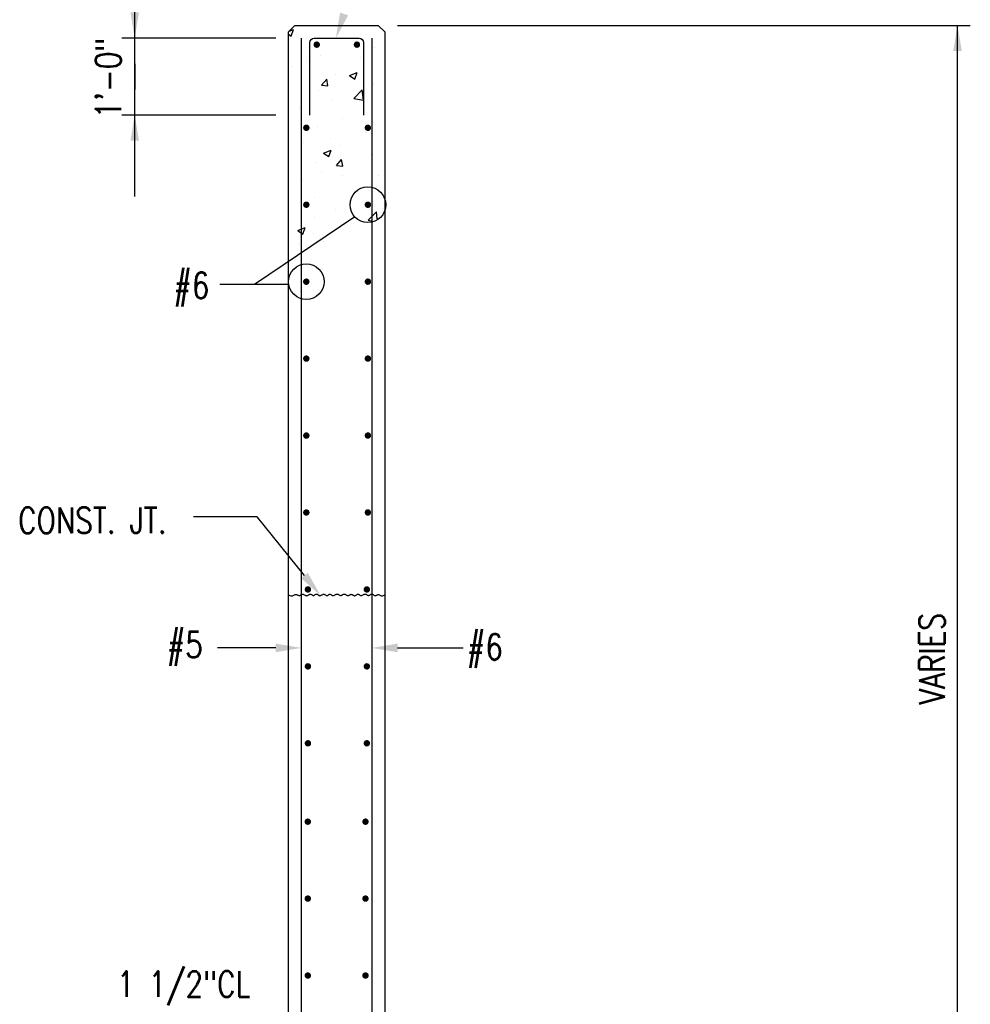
# Model space of a CAD drawing. Header units: inches. Extents: x -9715 to 32893, y -15613 to -1138.
# Tile 187 of 256: x 9196 to 9344, y -5705 to -5551. Entities that reach past the tile are written whole.
import ezdxf

# ---------------------------------------------------------------- set-up
doc = ezdxf.new("R2010")
doc.units = ezdxf.units.IN
doc.header["$MEASUREMENT"] = 0
doc.layers.get('0').update_dxf_attribs({"color": 252})
for name, color, linetype in [('S-ANNO-DIMS', 2, 'Continuous'), ('S-ANNO-TEXT', 2, 'Continuous'), ('S-WALL-PATT', 1, 'Continuous'), ('S-WALL-RBAR', 4, 'Continuous'), ('S-WALL-RTWL', 2, 'Continuous')]:
    doc.layers.add(name, color=color, linetype=linetype)
doc.styles.add('125', font='romans.shx', dxfattribs={"width": 0.8, "height": 2})

# ---------------------------------------------------------------- blocks, each defined once
blk = doc.blocks.new('*X184')
at = {"color": 0}
for p, q in [((2939.7, 1986.89), (2941.67, 1987.64)), ((2940.65, 1984.62), (2941.67, 1987.64)), ((2939.42, 1985.45), (2940.65, 1984.62)), ((2979.83, 1979.12), (2979.83, 1979.12)), ((2947.94, 1972.81), (2947.94, 1972.81)), ((2954.15, 1975.6), (2954.15, 1975.6)), ((2972.89, 1974.41), (2972.89, 1974.41)), ((2941.31, 1970.25), (2941.31, 1970.25)), ((2968.01, 1966.17), (2971.51, 1967.51)), ((2970.5, 1964.49), (2971.51, 1967.51)), ((2974.63, 1971.68), (2974.63, 1971.68)), ((2954.87, 1961.64), (2957.28, 1964.51)), ((2957.86, 1961.38), (2957.28, 1964.51)), ((2961.49, 1966.77), (2961.49, 1966.77)), ((2968.01, 1966.17), (2970.5, 1964.49)), ((2953.55, 1958.95), (2953.55, 1958.95)), ((2954.87, 1961.64), (2957.86, 1961.38)), ((2970.04, 1955.39), (2973.93, 1959.45)), ((2974.49, 1954.7), (2973.94, 1959.44)), ((2979.22, 1962.47), (2979.22, 1962.47)), ((2959.74, 1954.69), (2959.74, 1954.69)), ((2970.04, 1955.39), (2974.49, 1954.7)), ((2972.25, 1956.34), (2972.25, 1956.34)), ((2973.47, 1955.79), (2973.47, 1955.79)), ((2944.31, 1950.79), (2944.31, 1950.79)), ((2964.89, 1946.13), (2964.89, 1946.13)), ((2978.61, 1945.83), (2978.61, 1945.83)), ((2948.75, 1940.54), (2948.75, 1940.54)), ((2952.94, 1942.31), (2952.94, 1942.31)), ((2959.1, 1936.62), (2959.1, 1936.62)), ((2975.44, 1939.42), (2975.44, 1939.42)), ((2978.04, 1939.11), (2978.04, 1939.11)), ((2946.58, 1934.97), (2946.58, 1934.97)), ((2955.84, 1929.91), (2959.35, 1931.25)), ((2958.33, 1928.23), (2959.35, 1931.25)), ((2963.41, 1933.29), (2963.41, 1933.29)), ((2955.84, 1929.91), (2958.33, 1928.23)), ((2961.81, 1924.03), (2964.22, 1926.9)), ((2964.8, 1923.77), (2964.22, 1926.9)), ((2978, 1929.18), (2978, 1929.18)), ((2952.33, 1925.66), (2952.33, 1925.66)), ((2961.81, 1924.03), (2964.8, 1923.77)), ((2945.95, 1916.9), (2945.95, 1916.9)), ((2954.95, 1920.72), (2954.95, 1920.72)), ((2964.88, 1919.39), (2964.88, 1919.39)), ((2981.64, 1919.59), (2981.64, 1919.59)), ((2977.39, 1912.54), (2977.39, 1912.54)), ((2951.72, 1909.02), (2951.72, 1909.02)), ((2961.34, 1903.46), (2961.34, 1903.46)), ((2983.31, 1903.83), (2983.31, 1903.83)), ((2951.73, 1899.67), (2951.73, 1899.67)), ((2976.67, 1898.41), (2980.56, 1902.46)), ((2976.67, 1898.41), (2978.69, 1898.09)), ((2980.96, 1899.09), (2980.56, 1902.46)), ((2943.68, 1893.65), (2947.18, 1895)), ((2943.68, 1893.65), (2946.17, 1891.98)), ((2945.21, 1895.17), (2945.21, 1895.17)), ((2946.17, 1891.97), (2947.18, 1894.99)), ((2951.11, 1892.37), (2951.11, 1892.37)), ((2944.16, 1887.47), (2944.16, 1887.47)), ((2955.75, 1888.45), (2955.75, 1888.45))]:
    blk.add_line(p, q, dxfattribs=at)

msp = doc.modelspace()

# ---------------------------------------------------------------- linework, layer by layer
at = {"layer": 'S-ANNO-DIMS'}
for p, q in [((9213.83429, -5578.68419), (9213.83429, -5544.30896)), ((9254.83429, -5552.00324), (9344.18732, -5552.00324)), ((9342.18732, -5807.67313), (9342.18732, -5552.00324)), ((9235.83429, -5553.97974), (9211.83429, -5553.97974)), ((9213.83429, -5557.97974), (9213.83429, -5561.97974)), ((9235.83429, -5565.97974), (9211.83429, -5565.97974))]:
    msp.add_line(p, q, dxfattribs=at)
for points in [[(9214.50096, -5549.97974), (9213.16763, -5549.97974), (9213.83429, -5553.97974)], [(9342.85398, -5556.00324), (9341.52065, -5556.00324), (9342.18732, -5552.00324)], [(9214.50096, -5569.97974), (9213.16763, -5569.97974), (9213.83429, -5565.97974)]]:
    msp.add_solid(points, dxfattribs=at)
at = {"layer": 'S-ANNO-TEXT'}
for p, q in [((9248.16223, -5581.85127), (9232.49563, -5592.39989)), ((9237.85654, -5592.39989), (9227.13472, -5592.39989)), ((9232.94047, -5628.62706), (9223.01877, -5628.62706)), ((9240.31585, -5637.80194), (9232.94047, -5628.62706)), ((9235.83429, -5649.09216), (9226.76076, -5649.09216)), ((9254.83429, -5649.09216), (9265.0666, -5649.09216))]:
    msp.add_line(p, q, dxfattribs=at)
for centre in [(9250.21023, -5579.9702), (9240.60392, -5591.9702)]:
    msp.add_circle(centre, 2.78078, dxfattribs=at)
for points in [[(9247.12826, -5550.42958), (9245.86563, -5550.00115), (9245.21165, -5554.00324)], [(9240.83545, -5637.38426), (9239.79625, -5638.21963), (9242.82197, -5640.91953)], [(9235.83429, -5648.42549), (9235.83429, -5649.75883), (9239.83429, -5649.09216)], [(9254.83429, -5649.75883), (9254.83429, -5648.42549), (9250.83429, -5649.09216)]]:
    msp.add_solid(points, dxfattribs=at)
at = {"layer": 'S-WALL-RBAR', "color": 4}
for points in [[(9239.83429, -5811.46169), (9239.83429, -5554.00324)], [(9250.83429, -5554.00324), (9250.83429, -5810.85011)]]:
    msp.add_lwpolyline(points, dxfattribs=at)
msp.add_lwpolyline([(9241.16123, -5566.00324), (9241.16123, -5554.66991, -0.414213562), (9241.8279, -5554.00324), (9248.83337, -5554.00324, -0.414213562), (9249.50003, -5554.66991), (9249.50003, -5566.00324)], format="xyb", dxfattribs=at)
at = {"layer": 'S-WALL-RBAR', "const_width": 0.5}
for points in [[(9241.98372, -5555.00324, 1), (9242.48372, -5555.00324, 1)], [(9248.25003, -5555.00324, 1), (9248.75003, -5555.00324, 1)], [(9240.35392, -5567.9702, 1), (9240.85392, -5567.9702, 1)], [(9249.96023, -5567.9702, 1), (9250.46023, -5567.9702, 1)], [(9240.35392, -5579.9702, 1), (9240.85392, -5579.9702, 1)], [(9249.96023, -5579.9702, 1), (9250.46023, -5579.9702, 1)], [(9240.35392, -5591.9702, 1), (9240.85392, -5591.9702, 1)], [(9249.96023, -5591.9702, 1), (9250.46023, -5591.9702, 1)], [(9240.35392, -5603.9702, 1), (9240.85392, -5603.9702, 1)], [(9249.96023, -5603.9702, 1), (9250.46023, -5603.9702, 1)], [(9240.35392, -5615.9702, 1), (9240.85392, -5615.9702, 1)], [(9249.96023, -5615.9702, 1), (9250.46023, -5615.9702, 1)], [(9240.35392, -5627.9702, 1), (9240.85392, -5627.9702, 1)], [(9249.96023, -5627.9702, 1), (9250.46023, -5627.9702, 1)], [(9240.60392, -5639.9702, 1), (9241.10392, -5639.9702, 1)], [(9249.79562, -5639.9702, 1), (9250.29562, -5639.9702, 1)], [(9240.60392, -5651.9702, 1), (9241.10392, -5651.9702, 1)], [(9249.79562, -5651.9702, 1), (9250.29562, -5651.9702, 1)], [(9240.60392, -5663.9702, 1), (9241.10392, -5663.9702, 1)], [(9249.79562, -5663.9702, 1), (9250.29562, -5663.9702, 1)], [(9240.58429, -5676.19556, 1), (9241.08429, -5676.19556, 1)], [(9249.58429, -5676.19556, 1), (9250.08429, -5676.19556, 1)], [(9240.58429, -5688.19556, 1), (9241.08429, -5688.19556, 1)], [(9249.58429, -5688.19556, 1), (9250.08429, -5688.19556, 1)], [(9240.58429, -5700.19556, 1), (9241.08429, -5700.19556, 1)], [(9249.58429, -5700.19556, 1), (9250.08429, -5700.19556, 1)]]:
    msp.add_lwpolyline(points, format="xyb", close=True, dxfattribs=at)
at = {"layer": 'S-WALL-RTWL', "color": 3}
for p, q in [((9238.83429, -5552.00324), (9237.83429, -5553.00324)), ((9237.83429, -5811.67313), (9237.83429, -5553.00324)), ((9238.83429, -5552.00324), (9251.83429, -5552.00324)), ((9251.83429, -5552.00324), (9252.83429, -5553.00324)), ((9252.83429, -5553.00324), (9252.83429, -5810.67313))]:
    msp.add_line(p, q, dxfattribs=at)
at = {"layer": 'S-WALL-RTWL', "color": 2}
msp.add_lwpolyline([(9237.83429, -5640.81453), (9238.01477, -5640.91931), (9238.17619, -5640.96806), (9238.32073, -5640.97273), (9238.45054, -5640.94528), (9238.56778, -5640.89767), (9238.67462, -5640.84186), (9238.77321, -5640.7898), (9238.86572, -5640.75347), (9238.954, -5640.7418), (9239.03867, -5640.75171), (9239.12002, -5640.77712), (9239.19838, -5640.81192), (9239.27404, -5640.85003), (9239.34731, -5640.88535), (9239.41849, -5640.9118), (9239.4879, -5640.92328), (9239.55586, -5640.91558), (9239.62278, -5640.89209), (9239.68909, -5640.85807), (9239.75521, -5640.81878), (9239.82157, -5640.77949), (9239.88861, -5640.74547), (9239.95676, -5640.72197), (9240.02643, -5640.71428), (9240.09796, -5640.72588), (9240.17119, -5640.75322), (9240.2459, -5640.79097), (9240.32184, -5640.8338), (9240.39875, -5640.87638), (9240.4764, -5640.9134), (9240.55454, -5640.93951), (9240.63293, -5640.9494), (9240.71131, -5640.93951), (9240.78937, -5640.9134), (9240.86683, -5640.87638), (9240.94337, -5640.8338), (9241.01868, -5640.79097), (9241.09246, -5640.75322), (9241.1644, -5640.72588), (9241.2342, -5640.71428), (9241.30164, -5640.72197), (9241.36687, -5640.74547), (9241.43014, -5640.77949), (9241.4917, -5640.81878), (9241.55179, -5640.85807), (9241.61065, -5640.89209), (9241.66853, -5640.91558), (9241.72567, -5640.92328), (9241.78232, -5640.91168), (9241.83866, -5640.88442), (9241.89487, -5640.84686), (9241.95115, -5640.80441), (9242.00767, -5640.76245), (9242.06462, -5640.72636), (9242.12219, -5640.70154), (9242.18055, -5640.69338), (9242.23989, -5640.70544), (9242.30039, -5640.73404), (9242.36224, -5640.77365), (9242.42563, -5640.81878), (9242.49073, -5640.8639), (9242.55773, -5640.90352), (9242.62681, -5640.93211), (9242.69816, -5640.94418), (9242.77183, -5640.93601), (9242.84733, -5640.91119), (9242.92407, -5640.87511), (9243.00141, -5640.83315), (9243.07875, -5640.79069), (9243.15549, -5640.75314), (9243.23099, -5640.72587), (9243.30466, -5640.71428), (9243.37601, -5640.72198), (9243.44509, -5640.74555), (9243.51209, -5640.77976), (9243.57719, -5640.81943), (9243.64058, -5640.85934), (9243.70243, -5640.89429), (9243.76293, -5640.91908), (9243.82227, -5640.9285), (9243.88064, -5640.91908), (9243.93828, -5640.89429), (9243.99542, -5640.85934), (9244.05232, -5640.81943), (9244.10922, -5640.77976), (9244.16637, -5640.74555), (9244.22401, -5640.72198), (9244.28238, -5640.71428), (9244.34171, -5640.72587), (9244.40214, -5640.75314), (9244.4638, -5640.79069), (9244.5268, -5640.83315), (9244.59128, -5640.87511), (9244.65735, -5640.91119), (9244.72514, -5640.93601), (9244.79476, -5640.94418), (9244.86628, -5640.93211), (9244.93944, -5640.90352), (9245.01396, -5640.8639), (9245.08951, -5640.81878), (9245.16581, -5640.77365), (9245.24253, -5640.73404), (9245.31937, -5640.70544), (9245.39603, -5640.69338), (9245.47223, -5640.70153), (9245.54782, -5640.72628), (9245.62267, -5640.76217), (9245.69667, -5640.80376), (9245.76968, -5640.84559), (9245.84159, -5640.88221), (9245.91228, -5640.90818), (9245.98162, -5640.91805), (9246.04956, -5640.90817), (9246.11641, -5640.88213), (9246.18252, -5640.84531), (9246.24827, -5640.8031), (9246.31401, -5640.7609), (9246.38012, -5640.72408), (9246.44697, -5640.69803), (9246.51492, -5640.68815), (9246.58421, -5640.69805), (9246.65461, -5640.72424), (9246.72575, -5640.76145), (9246.79725, -5640.80441), (9246.86875, -5640.84786), (9246.93989, -5640.88654), (9247.01029, -5640.91517), (9247.07959, -5640.9285), (9247.14752, -5640.92298), (9247.2143, -5640.90197), (9247.28022, -5640.87055), (9247.34558, -5640.8338), (9247.4107, -5640.79681), (9247.47588, -5640.76465), (9247.54143, -5640.74241), (9247.60766, -5640.73518), (9247.67477, -5640.74632), (9247.74262, -5640.77241), (9247.81095, -5640.80829), (9247.87954, -5640.84882), (9247.94812, -5640.88886), (9248.01645, -5640.92328), (9248.0843, -5640.94691), (9248.15141, -5640.95462), (9248.2176, -5640.94301), (9248.28286, -5640.9156), (9248.34727, -5640.87766), (9248.41087, -5640.83445), (9248.47375, -5640.79124), (9248.53595, -5640.7533), (9248.59754, -5640.72589), (9248.65857, -5640.71428), (9248.71918, -5640.72197), (9248.77972, -5640.74547), (9248.84064, -5640.77949), (9248.90235, -5640.81878), (9248.96528, -5640.85807), (9249.02987, -5640.89209), (9249.09654, -5640.91558), (9249.16573, -5640.92328), (9249.23768, -5640.91167), (9249.31196, -5640.88433), (9249.38796, -5640.84659), (9249.46506, -5640.80376), (9249.54265, -5640.76117), (9249.62011, -5640.72416), (9249.69684, -5640.69804), (9249.77223, -5640.68815), (9249.84576, -5640.69803), (9249.9174, -5640.72408), (9249.9872, -5640.7609), (9250.05522, -5640.8031), (9250.12152, -5640.84531), (9250.18617, -5640.88213), (9250.24923, -5640.90817), (9250.31075, -5640.91805), (9250.37089, -5640.90818), (9250.43011, -5640.88221), (9250.48896, -5640.84559), (9250.548, -5640.80376), (9250.60777, -5640.76217), (9250.66882, -5640.72628), (9250.73172, -5640.70153), (9250.797, -5640.69338), (9250.86503, -5640.70544), (9250.93539, -5640.73404), (9251.00747, -5640.77365), (9251.08064, -5640.81878), (9251.15431, -5640.8639), (9251.22786, -5640.90352), (9251.30067, -5640.93211), (9251.37213, -5640.94418), (9251.44182, -5640.93613), (9251.51011, -5640.91217), (9251.57754, -5640.87841), (9251.64466, -5640.84098), (9251.71203, -5640.806), (9251.78019, -5640.77959), (9251.8497, -5640.76788), (9251.92111, -5640.77698), (9251.99538, -5640.81005), (9252.07508, -5640.85839), (9252.16319, -5640.9103), (9252.2627, -5640.95409), (9252.37658, -5640.9781), (9252.50782, -5640.97063), (9252.6594, -5640.92), (9252.83429, -5640.81453)], dxfattribs=at)

# ---------------------------------------------------------------- block references
at = {"layer": 'S-WALL-PATT', "color": 1, "xscale": 0.3333333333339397, "yscale": 0.3333333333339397, "zscale": 0.3333333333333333}
msp.add_blockref('*X184', (8258.02797, -6215.20508), dxfattribs=at)

# ---------------------------------------------------------------- texts
at = {"layer": 'S-ANNO-DIMS', "style": '125', "width": 0.8}
for s, p in [('1\'-0"', (9211.70065, -5566.51322)), ('VARIES', (9340.18732, -5657.90301))]:
    msp.add_text(s, height=4, rotation=90, dxfattribs=at).set_placement(p)
msp.add_text('1 1/2"CL', height=4, dxfattribs=at).set_placement((9211.05061, -5703.52749))
at = {"layer": 'S-ANNO-TEXT', "style": '125', "width": 0.8}
for s, p in [('#6', (9219.86492, -5594.55905)), ('CONST. JT.', (9195.63515, -5631.20502)), ('#5', (9218.83429, -5650.60471)), ('#6', (9265.6409, -5650.93341))]:
    msp.add_text(s, height=4, dxfattribs=at).set_placement(p)

doc.saveas('drawing.dxf')
